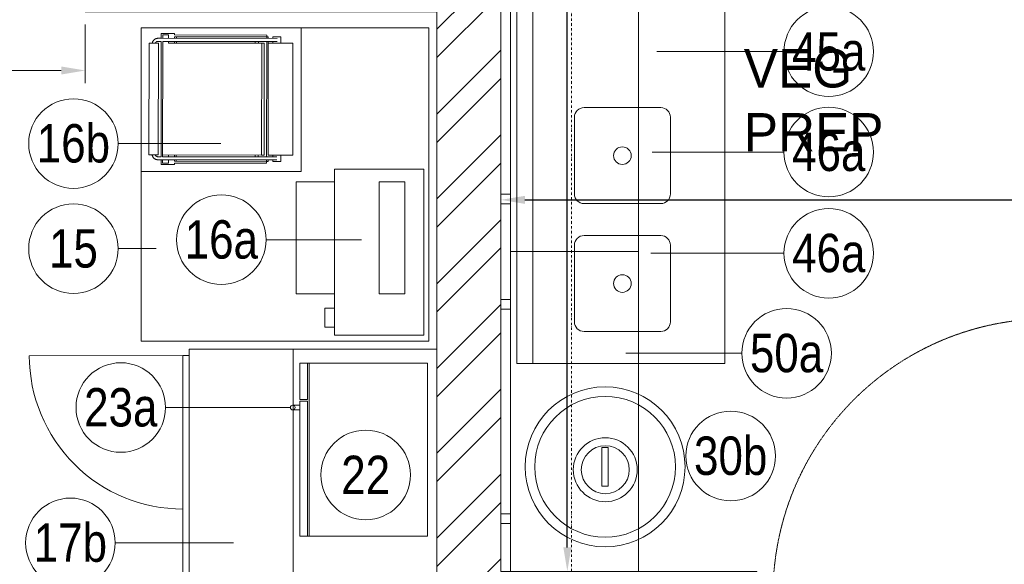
# Model space of a CAD drawing. Header units: millimetres. Extents: x 811 to 573824, y 137 to 100812.
# Tile 108 of 143: x 451720 to 454799, y 74918 to 76621. Entities that reach past the tile are written whole.
import ezdxf

# ---------------------------------------------------------------- set-up
doc = ezdxf.new("R2010")
doc.units = ezdxf.units.MM
doc.header["$LTSCALE"] = 3
doc.header["$MEASUREMENT"] = 0
doc.header["$PDMODE"] = 35
doc.linetypes.add('DASHDOT2', pattern=[0.5, 0.25, -0.125, 0, -0.125])
doc.linetypes.add('DASHED2', pattern=[0.375, 0.25, -0.125])
doc.layers.get('Defpoints').update_dxf_attribs({"lineweight": 0})
for name, color, linetype in [('AR-FURNITURE', 34, 'Continuous'), ('ARC - LEADER ARROW', 7, 'Continuous'), ('BA-I-Ceiling Hatch', 7, 'Continuous')]:
    doc.layers.add(name, color=color, linetype=linetype)
for name, color, linetype, lineweight in [('BOH TEXT', 7, 'Continuous', 0), ('DIMENSIONS', 7, 'Continuous', 0), ('FURN', 15, 'Continuous', 5), ('FURNITURE', 27, 'Continuous', 0), ('FURNITURE DETAIL', 44, 'Continuous', 5), ('HATCH', 8, 'Continuous', 5), ('KITCHEN EQUIPMENT CODES', 252, 'Continuous', 0), ('KITCHEN EQUIPMENTS', 251, 'Continuous', 0), ('NEW BRICKWORK', 1, 'Continuous', 0), ('S Fur', 44, 'Continuous', 20), ('SECTION LINES', 7, 'Continuous', 0)]:
    doc.layers.add(name, color=color, linetype=linetype, lineweight=lineweight)
doc.styles.add('ARA-30', font='stylu.ttf', dxfattribs={"height": 60})
doc.styles.add('ARC SCALE50', font='swissc.ttf', dxfattribs={"height": 100})
doc.styles.get("Standard").update_dxf_attribs({"font": 'stylu.ttf'})
doc.dimstyles.new('ARC SCALE50', dxfattribs={"dimscale": 50, "dimtxt": 1, "dimasz": 1.5, "dimexe": 0.8, "dimexo": 0.8, "dimgap": 0.5, "dimtad": 0, "dimdec": 0, "dimrnd": 1, "dimzin": 0, "dimdsep": 46, "dimtxsty": 'Standard', "dimcen": 1.5, "dimdle": 0.8, "dimclrd": 256, "dimclre": 256, "dimclrt": 256, "dimadec": 0, "dimazin": 0, "dimtfac": 2, "dimtdec": 0, "dimtmove": 1, "dimatfit": 2, "dimfxl": 1, "dimtolj": 1, "dimtzin": 0, "dimlwd": -1, "dimlwe": 13, "dimarcsym": 0})

# ---------------------------------------------------------------- blocks, each defined once
blk = doc.blocks.new('*D25')
at = {"layer": 'Defpoints', "color": 0, "transparency": 16777216}
for p in [(450924.9, 76645.5, 0), (451924.8, 76645.5, 0), (451924.8, 76461.7)]:
    blk.add_point(p, dxfattribs=at)
at = {"layer": 'DIMENSIONS', "lineweight": 13, "transparency": 16777216}
for p, q in [((450924.9, 76605.5), (450924.9, 76421.7)), ((451924.8, 76605.5), (451924.8, 76421.7))]:
    blk.add_line(p, q, dxfattribs=at)
at = {"layer": 'DIMENSIONS', "transparency": 16777216}
for p, q in [((450999.9, 76461.7), (451312.9, 76461.7)), ((451849.8, 76461.7), (451536.8, 76461.7))]:
    blk.add_line(p, q, dxfattribs=at)
for points in [[(450999.9, 76474.2), (450999.9, 76449.2), (450924.9, 76461.7)], [(451849.8, 76474.2), (451849.8, 76449.2), (451924.8, 76461.7)]]:
    blk.add_solid(points, dxfattribs=at)
at = {"layer": 'DIMENSIONS', "transparency": 16777216, "insert": (451424.8, 76461.7), "char_height": 50, "attachment_point": 5}
blk.add_mtext('\\A1;1000', dxfattribs=at)
blk = doc.blocks.new('xzgredgr')
at = {"layer": 'KITCHEN EQUIPMENTS'}
for p, q in [((453274.8, 77395.5, 0.1), (453274.8, 75545.5, 0.1)), ((453324.8, 77395.5, 0.1), (453324.8, 75545.5, 0.1)), ((453924.8, 75545.5, 0.1), (453924.8, 77395.5, 0.1)), ((453254.8, 75895.5, 0.1), (453254.8, 76895.5, 0.1)), ((453654.8, 76895.5, 0.1), (453654.8, 75895.5, 0.1)), ((452099.8, 75615.5, 0.1), (452099.8, 76595.5, 0.1)), ((452099.8, 76595.5, 0.1), (452999.8, 76595.5, 0.1)), ((452599.8, 76595.5, 0.1), (452599.8, 76145.5, 0.1)), ((452999.8, 76595.5, 0.1), (452999.8, 75615.5, 0.1)), ((452140.8, 76558.5, 0.1), (452140.3, 76558, 0.1)), ((452141.4, 76558.9, 0.1), (452140.8, 76558.5, 0.1)), ((452141.9, 76559.3, 0.1), (452141.4, 76558.9, 0.1)), ((452142.5, 76559.7, 0.1), (452141.9, 76559.3, 0.1)), ((452143.1, 76560.1, 0.1), (452142.5, 76559.7, 0.1)), ((452143.7, 76560.4, 0.1), (452143.1, 76560.1, 0.1)), ((452144.4, 76560.7, 0.1), (452143.7, 76560.4, 0.1)), ((452145, 76561, 0.1), (452144.4, 76560.7, 0.1)), ((452145.7, 76561.2, 0.1), (452145, 76561, 0.1)), ((452146.3, 76561.5, 0.1), (452145.7, 76561.2, 0.1)), ((452147, 76561.7, 0.1), (452146.3, 76561.5, 0.1)), ((452147.7, 76561.9, 0.1), (452147, 76561.7, 0.1)), ((452148.3, 76562, 0.1), (452147.7, 76561.9, 0.1)), ((452149, 76562.1, 0.1), (452148.3, 76562, 0.1)), ((452149.7, 76562.2, 0.1), (452149, 76562.1, 0.1)), ((452150.4, 76562.3, 0.1), (452149.7, 76562.2, 0.1)), ((452151.1, 76562.3, 0.1), (452150.4, 76562.3, 0.1)), ((452151.8, 76562.4, 0.1), (452151.1, 76562.3, 0.1)), ((452162.2, 76562.3, 0.1), (452151.8, 76562.4, 0.1)), ((452162.3, 76577.6, 0.1), (452162.2, 76562.3, 0.1)), ((452524.8, 76562, 0.1), (452162.2, 76562.3, 0.1)), ((452204, 76577.5, 0.1), (452162.3, 76577.6, 0.1)), ((452167, 76562.4, 0.1), (452167, 76572.8, 0.1)), ((452167, 76572.8, 0.1), (452185.2, 76572.8, 0.1)), ((452185.2, 76572.8, 0.1), (452185.2, 76567, 0.1)), ((452185.2, 76567, 0.1), (452185.2, 76562.4, 0.1)), ((452204, 76572.8, 0.1), (452204, 76577.5, 0.1)), ((452204, 76572.8, 0.1), (452492.3, 76572.5, 0.1)), ((452204, 76567, 0.1), (452204, 76562.4, 0.1)), ((452492.3, 76566.7, 0.1), (452204, 76567, 0.1)), ((452209.7, 76562.3, 0.1), (452209.7, 76567, 0.1)), ((452492.3, 76572.5, 0.1), (452492.3, 76566.7, 0.1)), ((452492.3, 76566.7, 0.1), (452497, 76566.7, 0.1)), ((452492.3, 76562, 0.1), (452492.3, 76566.7, 0.1)), ((452497, 76562, 0.1), (452497, 76566.7, 0.1)), ((452511.6, 76566.7, 0.1), (452511.6, 76562, 0.1)), ((452511.6, 76566.7, 0.1), (452537, 76566.6, 0.1)), ((452537, 76547, 0.1), (452537, 76566.6, 0.1)), ((452124.5, 76547.4, 0.1), (452124.1, 76197.6, 0.1)), ((452124.5, 76547.4, 0.1), (452153.7, 76547.4, 0.1)), ((452134.6, 76547.9, 0.1), (452134.5, 76547.4, 0.1)), ((452134.7, 76548.6, 0.1), (452134.6, 76547.9, 0.1)), ((452134.9, 76549.3, 0.1), (452134.7, 76548.6, 0.1)), ((452135.1, 76549.9, 0.1), (452134.9, 76549.3, 0.1)), ((452135.3, 76550.6, 0.1), (452135.1, 76549.9, 0.1)), ((452135.5, 76551.2, 0.1), (452135.3, 76550.6, 0.1)), ((452135.8, 76551.9, 0.1), (452135.5, 76551.2, 0.1)), ((452136.1, 76552.5, 0.1), (452135.8, 76551.9, 0.1)), ((452136.4, 76553.1, 0.1), (452136.1, 76552.5, 0.1)), ((452136.7, 76553.8, 0.1), (452136.4, 76553.1, 0.1)), ((452137.1, 76554.3, 0.1), (452136.7, 76553.8, 0.1)), ((452137.5, 76554.9, 0.1), (452137.1, 76554.3, 0.1)), ((452137.9, 76555.5, 0.1), (452137.5, 76554.9, 0.1)), ((452138.3, 76556, 0.1), (452137.9, 76555.5, 0.1)), ((452138.8, 76556.6, 0.1), (452138.3, 76556, 0.1)), ((452139.3, 76557.1, 0.1), (452138.8, 76556.6, 0.1)), ((452139.8, 76557.6, 0.1), (452139.3, 76557.1, 0.1)), ((452140.3, 76558, 0.1), (452139.8, 76557.6, 0.1)), ((452144.3, 76547.4, 0.1), (452144.4, 76547.7, 0.1)), ((452144.4, 76547.7, 0.1), (452144.5, 76548, 0.1)), ((452144.5, 76548, 0.1), (452144.6, 76548.3, 0.1)), ((452144.6, 76548.3, 0.1), (452144.8, 76548.6, 0.1)), ((452144.8, 76548.6, 0.1), (452144.9, 76548.8, 0.1)), ((452144.9, 76548.8, 0.1), (452145.1, 76549.1, 0.1)), ((452145.1, 76549.1, 0.1), (452145.2, 76549.4, 0.1)), ((452145.2, 76549.4, 0.1), (452145.4, 76549.6, 0.1)), ((452145.4, 76549.6, 0.1), (452145.6, 76549.9, 0.1)), ((452145.6, 76549.9, 0.1), (452145.8, 76550.1, 0.1)), ((452145.8, 76550.1, 0.1), (452146, 76550.4, 0.1)), ((452146, 76550.4, 0.1), (452146.3, 76550.6, 0.1)), ((452146.3, 76550.6, 0.1), (452146.5, 76550.8, 0.1)), ((452146.5, 76550.8, 0.1), (452146.7, 76551, 0.1)), ((452146.7, 76551, 0.1), (452147, 76551.2, 0.1)), ((452147, 76551.2, 0.1), (452147.2, 76551.4, 0.1)), ((452147.2, 76551.4, 0.1), (452147.5, 76551.6, 0.1)), ((452147.5, 76551.6, 0.1), (452147.8, 76551.7, 0.1)), ((452147.8, 76551.7, 0.1), (452148.1, 76551.9, 0.1)), ((452148.1, 76551.9, 0.1), (452148.3, 76552, 0.1)), ((452148.3, 76552, 0.1), (452148.6, 76552.2, 0.1)), ((452148.6, 76552.2, 0.1), (452148.9, 76552.3, 0.1)), ((452148.9, 76552.3, 0.1), (452149.2, 76552.4, 0.1)), ((452149.2, 76552.4, 0.1), (452149.5, 76552.5, 0.1)), ((452149.5, 76552.5, 0.1), (452149.8, 76552.6, 0.1)), ((452149.8, 76552.6, 0.1), (452150.1, 76552.7, 0.1)), ((452150.1, 76552.7, 0.1), (452150.4, 76552.7, 0.1)), ((452150.4, 76552.7, 0.1), (452150.8, 76552.8, 0.1)), ((452150.8, 76552.8, 0.1), (452151.1, 76552.8, 0.1)), ((452151.1, 76552.8, 0.1), (452151.4, 76552.8, 0.1)), ((452151.4, 76552.8, 0.1), (452151.7, 76552.8, 0.1)), ((452151.7, 76552.8, 0.1), (452151.8, 76552.8, 0.1)), ((452151.8, 76552.8, 0.1), (452162.2, 76552.8, 0.1)), ((452153.3, 76197.6, 0.1), (452153.7, 76547.4, 0.1)), ((452162.2, 76552.8, 0.1), (452161.8, 76192.1, 0.1)), ((452166.9, 76547.4, 0.1), (452166.5, 76197.6, 0.1)), ((452167, 76552.8, 0.1), (452524.8, 76552.4, 0.1)), ((452167, 76547.4, 0.1), (452167, 76552.8, 0.1)), ((452185.2, 76552.8, 0.1), (452185.2, 76547.4, 0.1)), ((452185.2, 76547.4, 0.1), (452476.7, 76547, 0.1)), ((452204, 76552.8, 0.1), (452204, 76547.3, 0.1)), ((452209.7, 76547.3, 0.1), (452209.7, 76552.8, 0.1)), ((452456.6, 76552.5, 0.1), (452456.6, 76547.1, 0.1)), ((452466.2, 76547.1, 0.1), (452466.2, 76552.4, 0.1)), ((452476.3, 76197.2, 0.1), (452476.7, 76547, 0.1)), ((452476.7, 76547, 0.1), (452484.6, 76547, 0.1)), ((452484.2, 76197.2, 0.1), (452484.6, 76547, 0.1)), ((452491.9, 76191.8, 0.1), (452492.3, 76552.5, 0.1)), ((452496.6, 76197.2, 0.1), (452497, 76552.5, 0.1)), ((452497, 76547, 0.1), (452574.5, 76546.9, 0.1)), ((452511.6, 76552.4, 0.1), (452511.6, 76547, 0.1)), ((452574.5, 76546.9, 0.1), (452574.1, 76197.1, 0.1)), ((453724.8, 76345.5, 0.1), (453484.8, 76345.5, 0.1)), ((453454.8, 76315.5, 0.1), (453454.8, 76075.5, 0.1)), ((453754.8, 76315.5, 0.1), (453754.8, 76075.5, 0.1)), ((452124.1, 76197.6, 0.1), (452153.3, 76197.6, 0.1)), ((452134.2, 76197.1, 0.1), (452134.1, 76197.6, 0.1)), ((452134.3, 76196.5, 0.1), (452134.2, 76197.1, 0.1)), ((452134.5, 76195.8, 0.1), (452134.3, 76196.5, 0.1)), ((452134.7, 76195.1, 0.1), (452134.5, 76195.8, 0.1)), ((452134.9, 76194.4, 0.1), (452134.7, 76195.1, 0.1)), ((452135.1, 76193.8, 0.1), (452134.9, 76194.4, 0.1)), ((452135.4, 76193.1, 0.1), (452135.1, 76193.8, 0.1)), ((452135.7, 76192.5, 0.1), (452135.4, 76193.1, 0.1)), ((452136, 76191.9, 0.1), (452135.7, 76192.5, 0.1)), ((452136.3, 76191.3, 0.1), (452136, 76191.9, 0.1)), ((452136.7, 76190.7, 0.1), (452136.3, 76191.3, 0.1)), ((452137.1, 76190.1, 0.1), (452136.7, 76190.7, 0.1)), ((452137.5, 76189.5, 0.1), (452137.1, 76190.1, 0.1)), ((452137.9, 76189, 0.1), (452137.5, 76189.5, 0.1)), ((452138.4, 76188.5, 0.1), (452137.9, 76189, 0.1)), ((452143.9, 76197.6, 0.1), (452144, 76197.3, 0.1)), ((452144, 76197.3, 0.1), (452144.1, 76197, 0.1)), ((452144.1, 76197, 0.1), (452144.2, 76196.7, 0.1)), ((452144.2, 76196.7, 0.1), (452144.4, 76196.4, 0.1)), ((452144.4, 76196.4, 0.1), (452144.5, 76196.2, 0.1)), ((452144.5, 76196.2, 0.1), (452144.7, 76195.9, 0.1)), ((452144.7, 76195.9, 0.1), (452144.9, 76195.6, 0.1)), ((452144.9, 76195.6, 0.1), (452145, 76195.4, 0.1)), ((452145, 76195.4, 0.1), (452145.2, 76195.1, 0.1)), ((452145.2, 76195.1, 0.1), (452145.4, 76194.9, 0.1)), ((452145.4, 76194.9, 0.1), (452145.7, 76194.6, 0.1)), ((452145.7, 76194.6, 0.1), (452145.9, 76194.4, 0.1)), ((452145.9, 76194.4, 0.1), (452146.1, 76194.2, 0.1)), ((452146.1, 76194.2, 0.1), (452146.4, 76194, 0.1)), ((452146.4, 76194, 0.1), (452146.6, 76193.8, 0.1)), ((452146.6, 76193.8, 0.1), (452146.9, 76193.6, 0.1)), ((452146.9, 76193.6, 0.1), (452147.1, 76193.4, 0.1)), ((452147.1, 76193.4, 0.1), (452147.4, 76193.3, 0.1)), ((452147.4, 76193.3, 0.1), (452147.7, 76193.1, 0.1)), ((452147.7, 76193.1, 0.1), (452147.9, 76193, 0.1)), ((452147.9, 76193, 0.1), (452148.2, 76192.8, 0.1)), ((452148.2, 76192.8, 0.1), (452148.5, 76192.7, 0.1)), ((452148.5, 76192.7, 0.1), (452148.8, 76192.6, 0.1)), ((452148.8, 76192.6, 0.1), (452149.1, 76192.5, 0.1)), ((452149.1, 76192.5, 0.1), (452149.4, 76192.4, 0.1)), ((452149.4, 76192.4, 0.1), (452149.7, 76192.3, 0.1)), ((452149.7, 76192.3, 0.1), (452150.1, 76192.3, 0.1)), ((452150.1, 76192.3, 0.1), (452150.4, 76192.2, 0.1)), ((452150.4, 76192.2, 0.1), (452150.7, 76192.2, 0.1)), ((452150.7, 76192.2, 0.1), (452151, 76192.2, 0.1)), ((452151, 76192.2, 0.1), (452151.3, 76192.2, 0.1)), ((452151.3, 76192.2, 0.1), (452151.4, 76192.2, 0.1)), ((452151.4, 76192.2, 0.1), (452161.8, 76192.1, 0.1)), ((452166.6, 76197.6, 0.1), (452476.3, 76197.2, 0.1)), ((452166.6, 76197.6, 0.1), (452166.6, 76192.1, 0.1)), ((452166.6, 76192.1, 0.1), (452524.4, 76191.8, 0.1)), ((452184.8, 76192.1, 0.1), (452184.8, 76197.6, 0.1)), ((452203.6, 76192.1, 0.1), (452203.6, 76197.5, 0.1)), ((452209.3, 76197.5, 0.1), (452209.3, 76192.1, 0.1)), ((452456.3, 76191.9, 0.1), (452456.3, 76197.3, 0.1)), ((452465.8, 76197.3, 0.1), (452465.8, 76191.9, 0.1)), ((452476.3, 76197.2, 0.1), (452484.2, 76197.2, 0.1)), ((452496.6, 76197.2, 0.1), (452574.1, 76197.1, 0.1)), ((452511.2, 76191.8, 0.1), (452511.2, 76197.2, 0.1)), ((452536.6, 76197.2, 0.1), (452536.6, 76177.5, 0.1)), ((452138.9, 76187.9, 0.1), (452138.4, 76188.5, 0.1)), ((452139.4, 76187.5, 0.1), (452138.9, 76187.9, 0.1)), ((452139.9, 76187, 0.1), (452139.4, 76187.5, 0.1)), ((452140.4, 76186.5, 0.1), (452139.9, 76187, 0.1)), ((452141, 76186.1, 0.1), (452140.4, 76186.5, 0.1)), ((452141.5, 76185.7, 0.1), (452141, 76186.1, 0.1)), ((452142.1, 76185.3, 0.1), (452141.5, 76185.7, 0.1)), ((452142.7, 76185, 0.1), (452142.1, 76185.3, 0.1)), ((452143.3, 76184.6, 0.1), (452142.7, 76185, 0.1)), ((452144, 76184.3, 0.1), (452143.3, 76184.6, 0.1)), ((452144.6, 76184, 0.1), (452144, 76184.3, 0.1)), ((452145.2, 76183.8, 0.1), (452144.6, 76184, 0.1)), ((452145.9, 76183.5, 0.1), (452145.2, 76183.8, 0.1)), ((452146.6, 76183.3, 0.1), (452145.9, 76183.5, 0.1)), ((452147.2, 76183.1, 0.1), (452146.6, 76183.3, 0.1)), ((452147.9, 76183, 0.1), (452147.2, 76183.1, 0.1)), ((452148.6, 76182.9, 0.1), (452147.9, 76183, 0.1)), ((452149.3, 76182.8, 0.1), (452148.6, 76182.9, 0.1)), ((452150, 76182.7, 0.1), (452149.3, 76182.8, 0.1)), ((452150.7, 76182.7, 0.1), (452150, 76182.7, 0.1)), ((452151.4, 76182.6, 0.1), (452150.7, 76182.7, 0.1)), ((452161.8, 76182.6, 0.1), (452151.4, 76182.6, 0.1)), ((452524.4, 76182.2, 0.1), (452161.8, 76182.6, 0.1)), ((452161.8, 76167.4, 0.1), (452161.8, 76182.6, 0.1)), ((452203.5, 76167.3, 0.1), (452161.8, 76167.4, 0.1)), ((452166.6, 76182.6, 0.1), (452166.6, 76172.1, 0.1)), ((452166.6, 76172.1, 0.1), (452184.8, 76172.1, 0.1)), ((452184.8, 76177.9, 0.1), (452184.8, 76182.6, 0.1)), ((452184.8, 76172.1, 0.1), (452184.8, 76177.9, 0.1)), ((452203.5, 76172.1, 0.1), (452203.5, 76167.3, 0.1)), ((452203.5, 76172.1, 0.1), (452491.8, 76171.8, 0.1)), ((452203.6, 76177.9, 0.1), (452203.6, 76182.5, 0.1)), ((452491.9, 76177.6, 0.1), (452203.6, 76177.9, 0.1)), ((452209.3, 76182.5, 0.1), (452209.3, 76177.9, 0.1)), ((452491.8, 76171.8, 0.1), (452491.9, 76177.6, 0.1)), ((452491.9, 76182.2, 0.1), (452491.9, 76177.6, 0.1)), ((452491.9, 76177.6, 0.1), (452496.6, 76177.6, 0.1)), ((452496.6, 76182.2, 0.1), (452496.6, 76177.6, 0.1)), ((452511.2, 76177.6, 0.1), (452511.2, 76182.2, 0.1)), ((452511.2, 76177.6, 0.1), (452536.6, 76177.5, 0.1)), ((452599.8, 76145.5, 0.1), (452099.8, 76145.5, 0.1)), ((452704.2, 75633.6, 0.1), (452704.2, 76153.6, 0.1)), ((452704.2, 76153.6, 0.1), (452984.2, 76153.6, 0.1)), ((452984.2, 75633.6, 0.1), (452984.2, 76153.6, 0.1)), ((452584.2, 75763.6, 0.1), (452584.2, 76113.6, 0.1)), ((452704.2, 76113.6, 0.1), (452584.2, 76113.6, 0.1)), ((452844.1, 75763.6, 0.1), (452844.1, 76113.6, 0.1)), ((452924.1, 76113.6, 0.1), (452844.1, 76113.6, 0.1)), ((452924.1, 76113.6, 0.1), (452924.1, 75763.6, 0.1)), ((453224.8, 76045.2, 0.1), (453224.8, 76075.2, 0.1)), ((453224.8, 76075.2, 0.1), (453254.8, 76075.2, 0.1)), ((453224.8, 76045.2, 0.1), (453254.8, 76045.2, 0.1)), ((453724.8, 76045.5, 0.1), (453484.8, 76045.5, 0.1)), ((453724.8, 75945.5, 0.1), (453484.8, 75945.5, 0.1)), ((453454.8, 75915.5, 0.1), (453454.8, 75675.5, 0.1)), ((453754.8, 75915.5, 0.1), (453754.8, 75675.5, 0.1)), ((453254.8, 74895.5, 0.1), (453254.8, 75895.5, 0.1)), ((453654.8, 75895.5, 0.1), (453254.8, 75895.5, 0.1)), ((453654.8, 75895.5, 0.1), (453254.8, 75895.5, 0.1)), ((453654.8, 75895.5, 0.1), (453654.8, 74895.5, 0.1)), ((452704.2, 75763.6, 0.1), (452584.2, 75763.6, 0.1)), ((452924.1, 75763.6, 0.1), (452844.1, 75763.6, 0.1)), ((453224.8, 75715.2, 0.1), (453224.8, 75745.2, 0.1)), ((453224.8, 75745.2, 0.1), (453254.8, 75745.2, 0.1)), ((452674.2, 75718.6, 0.1), (452674.2, 75658.6, 0.1)), ((452674.2, 75718.6, 0.1), (452704.2, 75718.6, 0.1)), ((453224.8, 75715.2, 0.1), (453254.8, 75715.2, 0.1)), ((452674.2, 75658.6, 0.1), (452704.2, 75658.6, 0.1)), ((453724.8, 75645.5, 0.1), (453484.8, 75645.5, 0.1)), ((452999.8, 75615.5, 0.1), (452099.8, 75615.5, 0.1)), ((452704.2, 75633.6, 0.1), (452984.2, 75633.6, 0.1)), ((452249.8, 74390.4, 0.1), (452249.8, 75590.4, 0.1)), ((452249.8, 75590.4, 0.1), (452999.8, 75590.4, 0.1)), ((452574.8, 74390.4, 0.1), (452574.8, 75590.4, 0.1)), ((452574.8, 75590.4, 0.1), (453024.8, 75590.4, 0.1)), ((453024.8, 75590.4, 0.1), (453024.8, 74390.4, 0.1)), ((452229.8, 75570.4, 0.1), (451749.8, 75569.8, 0.1)), ((452229.8, 74410.4, 0.1), (452229.8, 75570.4, 0.1)), ((452229.8, 75570.4, 0.1), (452249.8, 75570.4, 0.1)), ((452995.2, 75546, 0.1), (452595.5, 75546, 0.1)), ((452595.5, 75546, 0.1), (452595.5, 75432.9, 0.1)), ((452620.4, 75432.9, 0.1), (452620.4, 75546, 0.1)), ((452625.4, 75006, 0.1), (452625.4, 75546, 0.1)), ((452995.2, 75006, 0.1), (452995.2, 75546, 0.1)), ((453924.8, 75545.5, 0.1), (453274.8, 75545.5, 0.1)), ((452595.5, 75432.9, 0.1), (452620.4, 75432.9, 0.1)), ((452620.4, 75427.9, 0.1), (452595.5, 75427.9, 0.1)), ((452595.5, 75427.9, 0.1), (452595.5, 75006, 0.1)), ((452620.4, 75006, 0.1), (452620.4, 75427.9, 0.1)), ((452572.8, 75415, 0.1), (452595.5, 75414.9, 0.1)), ((452573.6, 75400.3, 0.1), (452595.4, 75400.2, 0.1)), ((453560.8, 75282.4, 0.1), (453540.8, 75282.4, 0.1)), ((453560.8, 75162.4, 0.1), (453540.8, 75162.4, 0.1)), ((453224.8, 75045.2, 0.1), (453224.8, 75075.2, 0.1)), ((453224.8, 75075.2, 0.1), (453254.8, 75075.2, 0.1)), ((453224.8, 75045.2, 0.1), (453254.8, 75045.2, 0.1)), ((452595.5, 75006, 0.1), (452995.2, 75006, 0.1))]:
    blk.add_line(p, q, dxfattribs=at)
at = {"layer": 'KITCHEN EQUIPMENTS', "lineweight": 0}
for p, q in [((453540.8, 75282.4, 0.1), (453540.8, 75162.4, 0.1)), ((453560.8, 75282.4, 0.1), (453560.8, 75162.4, 0.1))]:
    blk.add_line(p, q, dxfattribs=at)
at = {"layer": 'KITCHEN EQUIPMENTS'}
for centre, radius in [((453604.8, 76195.5, 0.1), 27.5), ((453604.8, 75795.5, 0.1), 27.5), ((453550.8, 75222.4, 0.1), 250), ((453550.8, 75222.4, 0.1), 220), ((452573.7, 75407.7, 0.1), 7.35), ((453551.3, 75213.4, 0.1), 100), ((453551.3, 75213.4, 0.1), 75)]:
    blk.add_circle(centre, radius, dxfattribs=at)
for centre, radius, start, end in [((453484.8, 76315.5, 0.1), 30, 90, 180), ((453724.8, 76315.5, 0.1), 30, 0, 90), ((453484.8, 76075.5, 0.1), 30, 180, 270), ((453724.8, 76075.5, 0.1), 30, 270, 0), ((453484.8, 75915.5, 0.1), 30, 90, 180), ((453724.8, 75915.5, 0.1), 30, 0, 90), ((453484.8, 75675.5, 0.1), 30, 180, 270), ((453724.8, 75675.5, 0.1), 30, 270, 0), ((452229.8, 75570.4, 0.1), 480, 180.0622, 270.0622)]:
    blk.add_arc(centre, radius, start, end, dxfattribs=at)
blk = doc.blocks.new('*D254')
at = {"layer": 'ARC - LEADER ARROW', "lineweight": 13, "transparency": 16777216}
for p, q in [((453264.8, 78845.8), (453472.5, 78845.8)), ((453264.8, 74895.5), (453472.5, 74895.5))]:
    blk.add_line(p, q, dxfattribs=at)
at = {"layer": 'ARC - LEADER ARROW', "transparency": 16777216}
for p, q in [((453432.5, 78770.8), (453432.5, 76983.7)), ((453432.5, 74970.5), (453432.5, 76757.6))]:
    blk.add_line(p, q, dxfattribs=at)
for points in [[(453445, 78770.8), (453420, 78770.8), (453432.5, 78845.8)], [(453420, 74970.5), (453445, 74970.5), (453432.5, 74895.5)]]:
    blk.add_solid(points, dxfattribs=at)
at = {"layer": 'Defpoints', "color": 0, "transparency": 16777216}
for p in [(453224.8, 78845.8), (453224.8, 74895.5), (453432.5, 74895.5)]:
    blk.add_point(p, dxfattribs=at)
at = {"layer": 'ARC - LEADER ARROW', "transparency": 16777216, "insert": (453432.5, 76870.6), "char_height": 50, "attachment_point": 5, "rotation": 90}
blk.add_mtext('\\A1;3950', dxfattribs=at)
blk = doc.blocks.new('*D259')
at = {"layer": 'ARC - LEADER ARROW', "lineweight": 13, "transparency": 16777216}
for p, q in [((453224.8, 76065.3), (453224.8, 76017.2)), ((460965.6, 76065.3), (460965.6, 76017.2))]:
    blk.add_line(p, q, dxfattribs=at)
at = {"layer": 'ARC - LEADER ARROW', "transparency": 16777216}
for p, q in [((453299.8, 76057.2), (456982.1, 76057.2)), ((460890.6, 76057.2), (457208.3, 76057.2))]:
    blk.add_line(p, q, dxfattribs=at)
for points in [[(453299.8, 76069.7), (453299.8, 76044.7), (453224.8, 76057.2)], [(460890.6, 76044.7), (460890.6, 76069.7), (460965.6, 76057.2)]]:
    blk.add_solid(points, dxfattribs=at)
at = {"layer": 'Defpoints', "color": 0, "transparency": 16777216}
for p in [(453224.8, 76105.3), (460965.6, 76105.3), (460965.6, 76057.2)]:
    blk.add_point(p, dxfattribs=at)
at = {"layer": 'ARC - LEADER ARROW', "transparency": 16777216, "insert": (457095.2, 76057.2), "char_height": 50, "attachment_point": 5}
blk.add_mtext('\\A1;7740', dxfattribs=at)
blk = doc.blocks.new('ZXB')
at = {"layer": 'BA-I-Ceiling Hatch'}
h = blk.add_hatch(dxfattribs=at)
h.set_pattern_fill('ANSI36', color=44, scale=50)
h.paths.add_polyline_path([(468017.3, 69807), (468868.3, 69807), (468868.3, 69775), (468017.3, 69775)])
at = {"layer": 'FURN', "ltscale": 2}
h = blk.add_hatch(dxfattribs=at)
h.set_pattern_fill('ANSI31', color=8)
h.set_pattern_definition([(45, (64828.9585, -33091.202), (-2.24506403, 2.24506403), [])])
h.paths.add_polyline_path([(468903.3, 69820), (468673.3, 69820), (468673.3, 69758), (468903.3, 69758)])
at = {"layer": 'HATCH', "ltscale": 2}
h = blk.add_hatch(dxfattribs=at)
h.set_pattern_fill('ANSI36', color=256, scale=2)
h.set_pattern_definition([(45, (80218.677, 5107.869), (3.36759605, 12.34785217), [15.875, -3.175, 0, -3.175])])
h.paths.add_polyline_path([(468005.3, 69807), (468017.3, 69807), (468017.3, 69775), (468005.3, 69775)])
h = blk.add_hatch(dxfattribs=at)
h.set_pattern_fill('ANSI36', color=256, scale=2)
h.set_pattern_definition([(45, (79823.963, 5107.869), (3.36759605, 12.34785217), [15.875, -3.175, 0, -3.175])])
h.paths.add_polyline_path([(468868.3, 69807), (468903.3, 69807), (468903.3, 69775), (468868.3, 69775)])
at = {"layer": 'AR-FURNITURE', "ltscale": 2, "elevation": 0}
for points in [[(468003.3, 69861.5), (467952.9, 69861.5), (467952.9, 69711.5), (468003.3, 69711.5)], [(468903.3, 69861.5), (468953.6, 69861.5), (468953.6, 69711.5), (468903.3, 69711.5)], [(468017.3, 69807), (468868.3, 69807), (468868.3, 69775), (468017.3, 69775)], [(468868.3, 69807), (468903.3, 69807), (468903.3, 69775), (468868.3, 69775)]]:
    blk.add_lwpolyline(points, close=True, dxfattribs=at)
at = {"layer": 'FURN', "elevation": 0}
blk.add_lwpolyline([(468953.6, 69861.5), (467952.9, 69861.5), (467952.9, 69711.5), (468953.6, 69711.5)], close=True, dxfattribs=at)
at = {"layer": 'FURN', "color": 9, "ltscale": 2, "true_color": 0xc7c8ca, "elevation": 0}
blk.add_lwpolyline([(468903.3, 69820), (468673.3, 69820), (468673.3, 69758), (468903.3, 69758)], close=True, dxfattribs=at)
at = {"layer": 'FURNITURE', "color": 8, "linetype": 'DASHED2', "ltscale": 0.3, "elevation": 0}
for points in [[(468847.8, 69807), (468844.5, 70710), (468900, 70710), (468903.3, 69807)], [(468847.8, 69775), (468846.2, 68915), (468901.7, 68915), (468903.3, 69775)]]:
    blk.add_lwpolyline(points, close=True, dxfattribs=at)
at = {"layer": 'FURNITURE', "color": 8, "linetype": 'DASHED2', "ltscale": 0.3}
for centre, radius, start, end in [((468902.9, 69813.3, 0), 897.2, 93.7345, 180.2953), ((468906.3, 69814.7, 0), 901.7, 182.8177, 266.1726)]:
    blk.add_arc(centre, radius, start, end, dxfattribs=at)
at = {"layer": 'FURNITURE DETAIL', "ltscale": 2, "elevation": 0}
blk.add_lwpolyline([(468005.3, 69807), (468017.3, 69807), (468017.3, 69775), (468005.3, 69775)], close=True, dxfattribs=at)

msp = doc.modelspace()

# ---------------------------------------------------------------- hatches: boundary and pattern name
at = {"layer": 'NEW BRICKWORK'}
h = msp.add_hatch(dxfattribs=at)
h.set_pattern_fill('ANSI32', color=256, scale=500)
h.set_pattern_definition([(45, (6227957.61, 2343389.85), (-132.5825215, 132.5825215), []), (45, (6228046, 2343389.85), (-132.5825215, 132.5825215), [])])
h.paths.add_polyline_path([(453224.8, 78845.8), (453024.8, 78845.8), (453024.8, 77845.5), (452473, 77845.5), (452473, 77695.5), (453024.8, 77695.5), (453024.8, 76795.5), (451924.8, 76795.5), (451924.8, 76645.5), (453024.8, 76645.5), (453024.8, 74345.6), (453224.8, 74345.6), (453224.8, 74695.5), (454024.8, 74695.5), (454024.8, 74895.5), (453224.8, 74895.5)])

# ---------------------------------------------------------------- linework, layer by layer
at = {"layer": 'KITCHEN EQUIPMENT CODES'}
for p, q in [((454110.2, 76520.6, 0.1), (453712.4, 76520.6, 0.1)), ((452027.8, 76233.2, 0.1), (452348.9, 76233.2, 0.1)), ((454110.2, 76206.6, 0.1), (453698.1, 76206.6, 0.1)), ((452490.4, 75932.6, 0.1), (452789.1, 75932.6, 0.1)), ((452027.8, 75904.6, 0.1), (452146.7, 75904.8, 0.1)), ((454110.2, 75890.2, 0.1), (453694.2, 75890.2, 0.1)), ((453978.3, 75577.4, 0.1), (453615.2, 75577.4, 0.1)), ((452175.9, 75407.8, 0.1), (452566.9, 75407.9, 0.1)), ((452018.4, 74984.6, 0.1), (452388.1, 74984.6, 0.1))]:
    msp.add_line(p, q, dxfattribs=at)
for centre in [(454250.2, 76520.6, 0.1), (451887.8, 76233.2, 0.1), (454250.2, 76206.6, 0.1), (452350.4, 75932.6, 0.1), (451887.8, 75904.6, 0.1), (454250.2, 75890.2, 0.1), (454118.3, 75577.4, 0.1), (452035.9, 75407.8, 0.1), (453943.5, 75256.3, 0.1), (452801.8, 75197.1, 0.1), (451878.4, 74984.6, 0.1)]:
    msp.add_circle(centre, 140, dxfattribs=at)
at = {"layer": 'NEW BRICKWORK', "elevation": 0.1}
msp.add_lwpolyline([(453024.8, 78845.8), (453224.8, 78845.8), (453224.8, 74895.5), (454024.8, 74895.5), (454024.8, 74695.5), (453224.8, 74695.5), (453224.8, 74345.6), (453024.8, 74345.6), (453024.8, 76645.5), (451924.8, 76645.5), (451924.8, 76795.5), (453024.8, 76795.5), (453024.8, 77695.5), (452474.8, 77695.5), (452474.8, 77845.5), (453024.8, 77845.5), (453024.8, 78845.8)], dxfattribs=at)
at = {"layer": 'SECTION LINES', "color": 1, "linetype": 'DASHDOT2', "ltscale": 10, "elevation": 0.1}
msp.add_lwpolyline([(452805.6, 81260), (453445.3, 81260), (453445.3, 70778.3), (453445.3, 70778.3), (453445.3, 62678.4), (452800, 62678.4)], dxfattribs=at)

# ---------------------------------------------------------------- block references
at = {"layer": 'KITCHEN EQUIPMENTS'}
msp.add_blockref('xzgredgr', (0, 0), dxfattribs=at)
at = {"layer": 'S Fur', "xscale": 0.9633124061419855, "yscale": 0.9633124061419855, "zscale": 0.9633124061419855}
msp.add_blockref('ZXB', (3240, 7569.3, 0.1), dxfattribs=at)

# ---------------------------------------------------------------- texts
at = {"layer": 'BOH TEXT', "insert": (453984.5, 76528.5, 0.1), "char_height": 120, "attachment_point": 1, "style": 'ARA-30'}
msp.add_mtext_dynamic_manual_height_columns('VEG\\PPREP', width=2181.781, gutter_width=1, heights=[0], dxfattribs=at)
at = {"layer": 'KITCHEN EQUIPMENT CODES', "color": 6, "char_height": 120, "width": 192.712, "attachment_point": 5, "style": 'ARC SCALE50'}
for s, insert in [('\\pt120;45a', (454250.2, 76520.6, 0.1)), ('16b', (451887.8, 76233.2, 0.1)), ('\\pt120;46a', (454250.2, 76206.6, 0.1)), ('16a', (452350.4, 75932.6, 0.1)), ('15', (451887.8, 75904.6, 0.1)), ('\\pt120;46a', (454250.2, 75890.2, 0.1)), ('\\pt120;50a', (454118.3, 75577.4, 0.1)), ('23a', (452035.9, 75407.8, 0.1)), ('30b', (453943.5, 75256.3, 0.1)), ('22', (452801.8, 75197.1, 0.1)), ('17b', (451878.4, 74984.6, 0.1))]:
    msp.add_mtext(s, dxfattribs=dict(at, insert=insert))

# ---------------------------------------------------------------- dimensions: what is measured, and where the dimension line sits
at = {"layer": 'ARC - LEADER ARROW'}
dim = msp.add_linear_dim(base=(453432.5, 74895.5, 0.1), p1=(453224.8, 78845.8, 0.1), p2=(453224.8, 74895.5, 0.1), angle=90, dimstyle='ARC SCALE50', dxfattribs=at)
dim.commit()
dim.dimension.update_dxf_attribs({"geometry": '*D254', "text_midpoint": (453432.5, 76870.6, 0.1)})
dim = msp.add_linear_dim(base=(460965.6, 76057.2, 0.1), p1=(453224.8, 76105.3, 0.1), p2=(460965.6, 76105.3, 0.2), text='7740', dimstyle='ARC SCALE50', dxfattribs=at)
dim.commit()
dim.dimension.update_dxf_attribs({"geometry": '*D259', "text_midpoint": (457095.2, 76057.2, 0.1)})
at = {"layer": 'DIMENSIONS'}
dim = msp.add_linear_dim(base=(451924.8, 76461.7, 0.1), p1=(450924.9, 76645.5, 0.1), p2=(451924.8, 76645.5, 0.1), dimstyle='ARC SCALE50', dxfattribs=at)
dim.commit()
dim.dimension.update_dxf_attribs({"geometry": '*D25', "text_midpoint": (451424.8, 76461.7, 0.1)})

doc.saveas('drawing.dxf')
